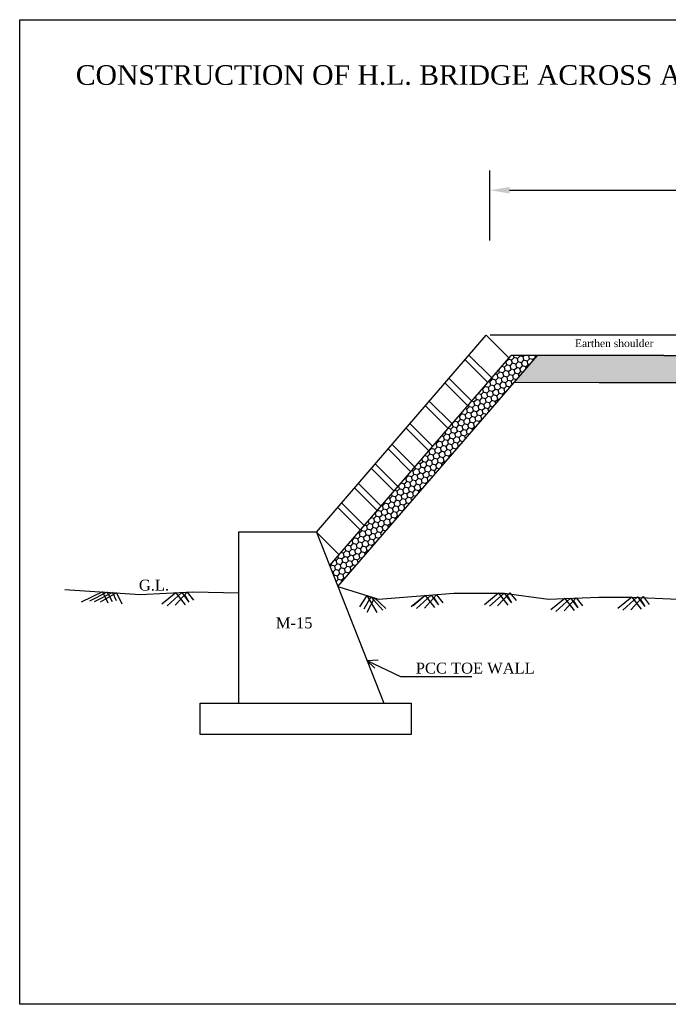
# Model space of a CAD drawing. Header units: inches. Extents: x -569 to 1089, y 58 to 242.
# Tile 3 of 5: x -24 to -18, y 58 to 67. Entities that reach past the tile are written whole.
import ezdxf

# ---------------------------------------------------------------- set-up
doc = ezdxf.new("R2010")
doc.units = ezdxf.units.IN
doc.header["$MEASUREMENT"] = 0
doc.dimstyles.get("Standard").update_dxf_attribs({"dimtxt": 0.18, "dimasz": 0.18, "dimexe": 0.18, "dimexo": 0.0625, "dimgap": 0.09, "dimtad": 0, "dimtih": 1, "dimtoh": 1, "dimdec": 4, "dimzin": 0, "dimdsep": 46, "dimtxsty": 'Standard', "dimcen": 0.09, "dimadec": 0, "dimazin": 0, "dimtfac": 1, "dimtdec": 4, "dimtofl": 0, "dimtmove": 0, "dimatfit": 3, "dimfxl": 1, "dimtolj": 1, "dimtzin": 0, "dimarcsym": 0})

# ---------------------------------------------------------------- blocks, each defined once
blk = doc.blocks.new('*D12')
at = {"color": 0, "lineweight": -2, "transparency": 16777216}
for p, q in [((-19.7307, 64.5786), (-19.7307, 65.2201)), ((-12.391, 64.5786), (-12.391, 65.2201)), ((-19.5507, 65.0401), (-16.5858, 65.0401)), ((-12.571, 65.0401), (-15.5358, 65.0401))]:
    blk.add_line(p, q, dxfattribs=at)
at = {"color": 0, "transparency": 16777216}
for points in [[(-19.5507, 65.0701), (-19.5507, 65.0101), (-19.7307, 65.0401)], [(-12.571, 65.0701), (-12.571, 65.0101), (-12.391, 65.0401)]]:
    blk.add_solid(points, dxfattribs=at)
at = {"layer": 'Defpoints', "color": 0, "transparency": 16777216}
for p in [(-12.391, 65.0401), (-19.7307, 64.5161), (-12.391, 64.5161)]:
    blk.add_point(p, dxfattribs=at)
at = {"color": 0, "transparency": 16777216, "insert": (-16.0608, 65.0401), "char_height": 0.18, "attachment_point": 5}
blk.add_mtext('\\A1;8.40 M', dxfattribs=at)

msp = doc.modelspace()

# ---------------------------------------------------------------- hatches: boundary and pattern name
at = {"true_color": 0x603913}
h = msp.add_hatch(dxfattribs=at)
h.set_pattern_fill('AR-SAND', color=39, angle=45, style=0)
h.paths.add_polyline_path([(-21.20093, 61.59666), (-21.12549, 61.40515), (-19.13367, 63.71205), (-19.37563, 63.71205)])
h = msp.add_hatch(dxfattribs=at)
h.set_pattern_fill('HONEY', color=39, scale=0.25, angle=45, style=0)
h.paths.add_polyline_path([(-19.29497, 63.52523), (-19.53683, 63.52523), (-21.20093, 61.59666), (-21.12549, 61.40515)])
h = msp.add_hatch(dxfattribs=at)
h.set_pattern_fill('HONEY', color=39, scale=0.25, angle=45, style=0)
h.paths.add_polyline_path([(-16.06082, 63.27455), (-16.06082, 63.52455), (-18.13505, 63.52455), (-19.29497, 63.52523), (-19.50943, 63.27685), (-18.72805, 63.27455), (-18.13505, 63.27455), (-17.93582, 63.27455)])

# ---------------------------------------------------------------- linework, layer by layer
for p, q in [((-21.32236, 61.90491), (-19.76427, 63.71063)), ((-21.32236, 61.90491), (-19.76427, 63.71063)), ((-19.76427, 63.71063), (-19.55615, 63.50284)), ((-16.06017, 63.71205), (-19.73003, 63.71205)), ((-21.20093, 61.59666), (-19.53683, 63.52523)), ((-21.20093, 61.59666), (-19.53683, 63.52523)), ((-21.12549, 61.40515), (-19.29497, 63.52523)), ((-19.95859, 63.48543), (-19.75112, 63.27689)), ((-19.92306, 63.5266), (-19.71493, 63.31883)), ((-19.29497, 63.52523), (-19.53683, 63.52523)), ((-18.13505, 63.52455), (-14.00741, 63.52455)), ((-20.10544, 63.31362), (-19.89827, 63.10634)), ((-20.14147, 63.27187), (-19.93448, 63.06438)), ((-18.13505, 63.27455), (-18.72805, 63.27455)), ((-17.93582, 63.27455), (-18.59576, 63.27455)), ((-20.32198, 63.06429), (-20.1149, 62.85529)), ((-20.28681, 63.10505), (-20.07871, 62.89723)), ((-20.49979, 62.85735), (-20.29205, 62.64912)), ((-20.46376, 62.89911), (-20.25584, 62.69108)), ((-20.66442, 62.66724), (-20.45669, 62.459)), ((-20.66442, 62.66724), (-20.45669, 62.459)), ((-20.62839, 62.709), (-20.42048, 62.50097)), ((-20.62839, 62.709), (-20.42048, 62.50097)), ((-20.81797, 62.48947), (-20.6106, 62.28081)), ((-20.78274, 62.5303), (-20.57442, 62.32274)), ((-20.97273, 62.31011), (-20.76502, 62.10185)), ((-20.97103, 62.30836), (-20.76502, 62.10185)), ((-20.93676, 62.3518), (-20.72881, 62.14382)), ((-20.935, 62.35012), (-20.72881, 62.14382)), ((-21.12704, 62.13128), (-20.9193, 61.92305)), ((-21.09101, 62.17304), (-20.88309, 61.96501)), ((-21.32236, 61.90491), (-22.03612, 61.90491)), ((-22.03612, 61.90491), (-22.03612, 60.33511)), ((-21.32236, 61.90491), (-20.70397, 60.33511)), ((-21.32236, 61.90491), (-21.11423, 61.69714)), ((-23.28451, 61.35648), (-23.48077, 61.26307)), ((-23.23966, 61.35349), (-23.40435, 61.27169)), ((-23.19195, 61.35032), (-23.36001, 61.26507)), ((-23.15479, 61.34784), (-23.30506, 61.2621)), ((-23.28451, 61.35648), (-23.23526, 61.25765)), ((-23.23966, 61.35349), (-23.19665, 61.26804)), ((-23.19195, 61.35032), (-23.15952, 61.27694)), ((-23.15479, 61.34784), (-23.10584, 61.24869)), ((-22.61177, 61.34907), (-22.73984, 61.24383)), ((-22.55789, 61.35163), (-22.69239, 61.22961)), ((-22.50761, 61.35403), (-22.61884, 61.23435)), ((-22.61177, 61.34907), (-22.52631, 61.23909)), ((-22.55789, 61.35163), (-22.55789, 61.35163)), ((-22.55789, 61.35163), (-22.49072, 61.26279)), ((-22.53096, 61.32891), (-22.49072, 61.26279)), ((-22.50761, 61.35403), (-22.45039, 61.28176)), ((-20.85911, 61.3232), (-20.92609, 61.2212)), ((-20.82463, 61.31259), (-20.88815, 61.19751)), ((-20.85911, 61.3232), (-20.76962, 61.16909)), ((-20.82463, 61.31259), (-20.71272, 61.1904)), ((-20.32488, 61.32367), (-20.45295, 61.21843)), ((-20.32488, 61.32367), (-20.43534, 61.2283)), ((-20.27099, 61.32623), (-20.4055, 61.20421)), ((-20.22072, 61.32863), (-20.33195, 61.20895)), ((-20.32488, 61.32367), (-20.23942, 61.21369)), ((-20.27099, 61.32623), (-20.27099, 61.32623)), ((-20.27099, 61.32623), (-20.20383, 61.23739)), ((-20.22072, 61.32863), (-20.1635, 61.25636)), ((-19.65311, 61.34388), (-19.78118, 61.23863)), ((-19.59922, 61.34644), (-19.73373, 61.22441)), ((-19.54895, 61.34883), (-19.66018, 61.22915)), ((-19.65311, 61.34388), (-19.56765, 61.23389)), ((-19.59922, 61.34644), (-19.59922, 61.34644)), ((-19.59922, 61.34644), (-19.53206, 61.2576)), ((-19.57229, 61.32371), (-19.53206, 61.2576)), ((-19.54895, 61.34883), (-19.49172, 61.27656)), ((-18.43074, 61.30844), (-18.55881, 61.2032)), ((-18.37685, 61.311), (-18.51136, 61.18897)), ((-18.32658, 61.31339), (-18.43781, 61.19372)), ((-18.43074, 61.30844), (-18.34528, 61.19846)), ((-18.37685, 61.311), (-18.37685, 61.311)), ((-18.37685, 61.311), (-18.30969, 61.22216)), ((-18.32658, 61.31339), (-18.26935, 61.24112)), ((-20.78899, 61.30162), (-20.85971, 61.16909)), ((-20.78899, 61.30162), (-20.68427, 61.20462)), ((-20.24406, 61.30351), (-20.20383, 61.23739)), ((-19.04453, 61.29643), (-19.1726, 61.19119)), ((-18.99064, 61.299), (-19.12515, 61.17697)), ((-18.94037, 61.30139), (-19.0516, 61.18171)), ((-19.04453, 61.29643), (-18.95907, 61.18645)), ((-18.99064, 61.299), (-18.99064, 61.299)), ((-18.99064, 61.299), (-18.92348, 61.21016)), ((-18.96371, 61.27627), (-18.92348, 61.21016)), ((-18.94037, 61.30139), (-18.88315, 61.22912)), ((-18.34992, 61.28828), (-18.30969, 61.22216)), ((-20.85866, 60.72779), (-20.75704, 60.73266)), ((-20.85866, 60.72779), (-20.551, 60.58135)), ((-20.85866, 60.72779), (-20.78509, 60.65682)), ((-20.551, 60.58135), (-19.89606, 60.58135)), ((-22.38852, 60.04932), (-22.38852, 60.33511)), ((-22.38852, 60.33511), (-22.03612, 60.33511)), ((-22.03612, 60.33511), (-20.45481, 60.33511)), ((-20.45481, 60.33511), (-20.45481, 60.33511)), ((-20.45481, 60.33511), (-20.45481, 60.04932)), ((-20.45481, 60.04932), (-22.38852, 60.04932))]:
    msp.add_line(p, q)
msp.add_lwpolyline([(-6.56309, 57.57486), (-24.04328, 57.57486), (-24.04328, 66.6039), (-6.56309, 66.6039)], close=True)
for points in [[(-18.13505, 63.52455), (-19.29497, 63.52523)], [(-18.72805, 63.27455), (-19.50943, 63.27685)], [(-21.12549, 61.40515), (-20.75356, 61.29072), (-20.06203, 61.34388), (-19.60101, 61.34388), (-19.19319, 61.29072), (-18.73217, 61.30844), (-18.43074, 61.30844), (-18.00518, 61.29072), (-17.75694, 61.29072), (-17.29592, 61.34388), (-16.95903, 61.273), (-16.5512, 61.29072), (-16.06082, 61.28472)], [(-23.62972, 61.37947), (-22.93931, 61.33349), (-22.45602, 61.35648), (-22.03266, 61.34764)]]:
    msp.add_lwpolyline(points)

# ---------------------------------------------------------------- texts
at = {"insert": (-23.52896, 66.18666), "char_height": 0.18, "attachment_point": 1}
msp.add_mtext('{\\fTimes New Roman|b0|i0|c0|p18;CONSTRUCTION OF H.L. BRIDGE ACROSS AAMAJHARIYA NALA ON PATTHALGAON TO SARASMAL BUDHAGAON LAILUNGA ROAD.}', dxfattribs=at)
for s, insert, char_height, width, attachment_point in [('{\\fTimes New Roman|b0|i0|c0|p18;\\H1.4x;Earthen shoulder\\H1.286x;\\P\\H0.5556x; }', (-18.95075, 63.67177), 0.05, 1.0144088, 1), ('{\\fTimes New Roman|b0|i0|c0|p18;G.L.}', (-22.67338, 61.46859), 0.1, 0.3068893, 3), ('{\\fTimes New Roman|b0|i0|c0|p18;M-15}', (-21.3583, 61.12245), 0.1, 0.3068893, 3), ('{\\fTimes New Roman|b0|i0|c0|p18;PCC TOE WALL}', (-20.41087, 60.70786), 0.1, 1.2631119, 1)]:
    msp.add_mtext(s, dxfattribs=dict(insert=insert, char_height=char_height, width=width, attachment_point=attachment_point))

# ---------------------------------------------------------------- dimensions: what is measured, and where the dimension line sits
dim = msp.add_linear_dim(base=(-12.39096, 65.04014), p1=(-19.73069, 64.5161), p2=(-12.39096, 64.5161), text='8.40 M', dimstyle='Standard')
dim.commit()
dim.dimension.update_dxf_attribs({"geometry": '*D12', "text_midpoint": (-16.06082, 65.04014)})

doc.saveas('drawing.dxf')
